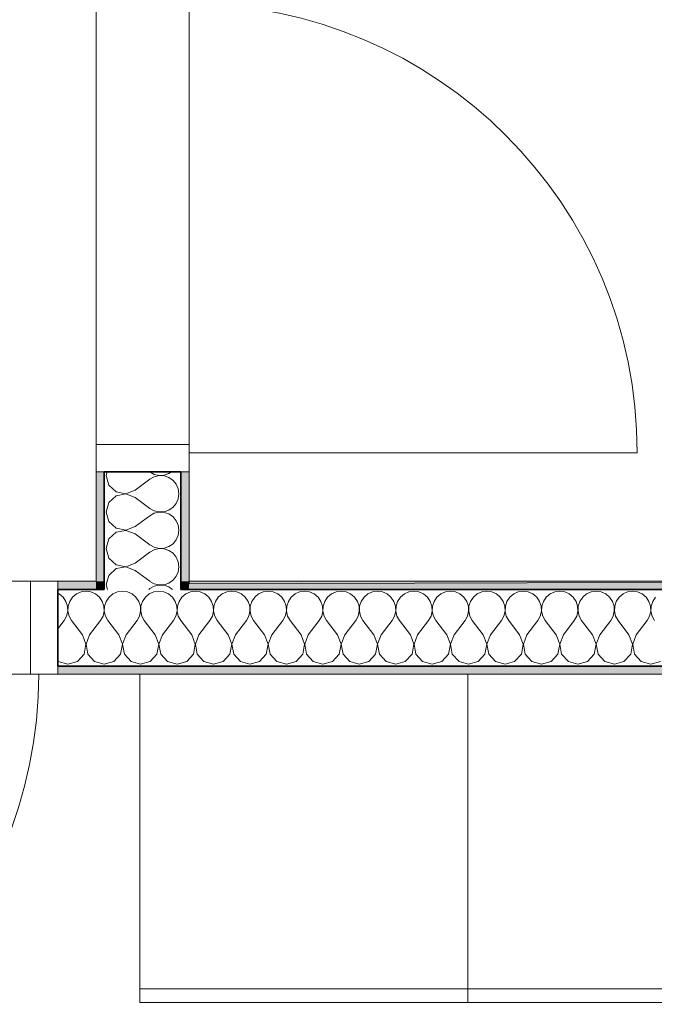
# Model space of a CAD drawing. Header units: metres. Extents: x -7.1 to 26.5, y -14.7 to 18.1.
# Tile 89 of 182: x 13.8 to 15, y -0.2 to 1.6. Entities that reach past the tile are written whole.
import ezdxf

# ---------------------------------------------------------------- set-up
doc = ezdxf.new("R2010")
doc.units = ezdxf.units.M
doc.header["$PDMODE"] = 65
doc.linetypes.add('AUSGEZOGEN', pattern=[0])
for name, color, linetype in [('XR$1$010 Türen', 7, 'AUSGEZOGEN'), ('XR$1$015 Innenwände', 7, 'AUSGEZOGEN'), ('XR$1$015 Innenwände Schichttrennlinien', 7, 'AUSGEZOGEN'), ('XR$1$065 Möbel Einrichtung', 7, 'AUSGEZOGEN'), ('XR$1$080 Raumdefinitionen Kontur', 7, 'AUSGEZOGEN'), ('XR$2$105 Bemassungen 100', 7, 'AUSGEZOGEN'), ('XR$3$015 Innenwände Bauteilschraffuren', 7, 'AUSGEZOGEN')]:
    doc.layers.add(name, color=color, linetype=linetype)
doc.styles.add('ARIAL', font='arial.ttf')
doc.dimstyles.new('DIMSTYLE_3', dxfattribs={"dimtxt": 0.2, "dimasz": 0.3, "dimexe": 0, "dimexo": 0, "dimgap": 0.1, "dimtad": 2, "dimrnd": 0.005, "dimzin": 4, "dimdsep": 46, "dimtxsty": 'ARIAL', "dimblk1": 'ALL_ML_STRICH', "dimblk2": 'ALL_ML_STRICH', "dimsah": 1, "dimcen": 0, "dimclrd": 7, "dimclre": 7, "dimclrt": 7, "dimadec": 0, "dimazin": 0, "dimtfac": 1, "dimtdec": 0, "dimtix": 1, "dimtmove": 2, "dimatfit": 3, "dimfxl": 0, "dimtzin": 0, "dimlwd": 0, "dimlwe": 18, "dimarcsym": 0})

# ---------------------------------------------------------------- blocks, each defined once
blk = doc.blocks.new('ALL_ML_STRICH')
at = {"color": 0, "linetype": 'ByBlock', "lineweight": -2}
for p, q in [((0, -0.5), (0, 0.5)), ((-0.3, -0.3), (0.3, 0.3)), ((-1, 0), (0.5, 0))]:
    blk.add_line(p, q, dxfattribs=at)
blk = doc.blocks.new('*D212')
at = {"layer": 'DEFPOINTS', "color": 7, "linetype": 'AUSGEZOGEN', "lineweight": 18, "transparency": 16777216}
for p in [(15.9718, -0.1778), (14.0318, -0.5792), (14.0318, -0.7062)]:
    blk.add_point(p, dxfattribs=at)
at = {"layer": 'XR$2$105 Bemassungen 100', "color": 7, "linetype": 'AUSGEZOGEN', "lineweight": -2, "transparency": 16777216}
for p, q in [((14.0318, -0.5792), (14.0318, -0.5792)), ((14.0318, -0.5792), (15.9718, -0.5792)), ((15.9718, -0.5792), (15.9718, -0.5792))]:
    blk.add_line(p, q, dxfattribs=at)
at = {"layer": 'XR$2$105 Bemassungen 100', "color": 7, "linetype": 'AUSGEZOGEN', "lineweight": 18, "transparency": 16777216, "xscale": 0.3, "yscale": 0.3, "zscale": 0.3, "rotation": 180}
blk.add_blockref('ALL_ML_STRICH', (14.0318, -0.5792), dxfattribs=at)
at = {"layer": 'XR$2$105 Bemassungen 100', "color": 7, "linetype": 'AUSGEZOGEN', "lineweight": 18, "transparency": 16777216, "xscale": 0.3, "yscale": 0.3, "zscale": 0.3}
blk.add_blockref('ALL_ML_STRICH', (15.9718, -0.5792), dxfattribs=at)
at = {"layer": 'XR$2$105 Bemassungen 100', "color": 7, "linetype": 'AUSGEZOGEN', "lineweight": 18, "transparency": 16777216, "insert": (15.0137, -0.3758), "char_height": 0.2, "width": 0.64, "attachment_point": 5, "style": 'ARIAL'}
blk.add_mtext('\\W0.80;\\A1;{\\A1;{1.94\\H0.132000;\\S^ ;}}', dxfattribs=at)
blk = doc.blocks.new('COMPLEXOBJECT_185')
at = {"layer": 'XR$3$015 Innenwände Bauteilschraffuren', "color": 8, "linetype": 'AUSGEZOGEN', "lineweight": 13, "transparency": 33554687}
for p, q in [((13.972, 0.5735), (13.9701, 0.5667)), ((13.9701, 0.5667), (13.9724, 0.5585)), ((14.0481, 0.5585), (14.0501, 0.56)), ((14.0499, 0.5735), (14.0501, 0.5733)), ((14.0501, 0.5733), (14.0581, 0.5689)), ((14.0581, 0.5645), (14.0501, 0.56)), ((14.0581, 0.5689), (14.0671, 0.5668)), ((14.0671, 0.5665), (14.0581, 0.5645)), ((14.0671, 0.5668), (14.0763, 0.5672)), ((14.0763, 0.5661), (14.0671, 0.5665)), ((14.0763, 0.5672), (14.085, 0.5702)), ((14.085, 0.5631), (14.0763, 0.5661)), ((14.085, 0.5702), (14.0898, 0.5735)), ((14.0918, 0.5585), (14.085, 0.5631))]:
    blk.add_line(p, q, dxfattribs=at)
blk = doc.blocks.new('COMPLEXOBJECT_189')
at = {"layer": 'XR$3$015 Innenwände Bauteilschraffuren', "color": 8, "linetype": 'AUSGEZOGEN', "lineweight": 13, "transparency": 33554687}
for p, q in [((13.972, 0.7735), (13.9701, 0.7667)), ((13.9701, 0.7667), (13.9751, 0.7491)), ((14.0234, 0.74), (14.0501, 0.76)), ((14.0499, 0.7735), (14.0501, 0.7733)), ((14.0501, 0.7733), (14.0581, 0.7689)), ((14.0581, 0.7645), (14.0501, 0.76)), ((14.0581, 0.7689), (14.0671, 0.7668)), ((14.0671, 0.7665), (14.0581, 0.7645)), ((14.0671, 0.7668), (14.0763, 0.7672)), ((14.0763, 0.7661), (14.0671, 0.7665)), ((14.0763, 0.7672), (14.085, 0.7702)), ((14.085, 0.7631), (14.0763, 0.7661)), ((14.085, 0.7702), (14.0898, 0.7735)), ((14.0926, 0.7579), (14.085, 0.7631)), ((14.0985, 0.7509), (14.0926, 0.7579)), ((13.9751, 0.7491), (13.9885, 0.7369)), ((14.0064, 0.7335), (14.0234, 0.74)), ((14.1022, 0.7424), (14.0985, 0.7509)), ((14.1034, 0.7333), (14.1022, 0.7424)), ((13.9885, 0.7298), (13.9751, 0.7175)), ((13.9885, 0.7369), (14.0064, 0.7335)), ((14.0064, 0.7332), (13.9885, 0.7298)), ((14.0234, 0.7267), (14.0064, 0.7332)), ((14.0234, 0.7267), (14.0501, 0.7067)), ((14.0985, 0.7158), (14.1022, 0.7242)), ((14.1022, 0.7242), (14.1034, 0.7333)), ((13.9751, 0.7175), (13.9701, 0.7)), ((14.0501, 0.7067), (14.0581, 0.7022)), ((14.0581, 0.7022), (14.0671, 0.7001)), ((14.0763, 0.7006), (14.085, 0.7035)), ((14.085, 0.7035), (14.0926, 0.7087)), ((14.0926, 0.7087), (14.0985, 0.7158)), ((13.9701, 0.7), (13.9751, 0.6825)), ((14.0234, 0.6733), (14.0501, 0.6933)), ((14.0581, 0.6978), (14.0501, 0.6933)), ((14.0671, 0.6999), (14.0581, 0.6978)), ((14.0671, 0.7001), (14.0763, 0.7006)), ((14.0763, 0.6994), (14.0671, 0.6999)), ((14.085, 0.6965), (14.0763, 0.6994)), ((14.0926, 0.6913), (14.085, 0.6965)), ((14.0985, 0.6842), (14.0926, 0.6913)), ((14.1022, 0.6758), (14.0985, 0.6842)), ((13.9751, 0.6825), (13.9885, 0.6702)), ((13.9885, 0.6702), (14.0064, 0.6668)), ((14.0064, 0.6665), (13.9885, 0.6631)), ((14.0064, 0.6668), (14.0234, 0.6733)), ((14.0234, 0.66), (14.0064, 0.6665)), ((14.1034, 0.6667), (14.1022, 0.6758)), ((14.1022, 0.6576), (14.1034, 0.6667)), ((13.9751, 0.6509), (13.9701, 0.6333)), ((13.9885, 0.6631), (13.9751, 0.6509)), ((14.0234, 0.66), (14.0501, 0.64)), ((14.0926, 0.6421), (14.0985, 0.6491)), ((14.0985, 0.6491), (14.1022, 0.6576)), ((13.9701, 0.6333), (13.9751, 0.6158)), ((14.0501, 0.64), (14.0581, 0.6355)), ((14.0581, 0.6311), (14.0501, 0.6267)), ((14.0581, 0.6355), (14.0671, 0.6335)), ((14.0671, 0.6332), (14.0581, 0.6311)), ((14.0671, 0.6335), (14.0763, 0.6339)), ((14.0763, 0.6328), (14.0671, 0.6332)), ((14.0763, 0.6339), (14.085, 0.6369)), ((14.085, 0.6298), (14.0763, 0.6328)), ((14.085, 0.6369), (14.0926, 0.6421)), ((13.9751, 0.6158), (13.9885, 0.6035)), ((14.0234, 0.6067), (14.0501, 0.6267)), ((14.0926, 0.6246), (14.085, 0.6298)), ((14.0985, 0.6175), (14.0926, 0.6246)), ((14.1022, 0.6091), (14.0985, 0.6175)), ((13.9885, 0.5965), (13.9751, 0.5842)), ((13.9885, 0.6035), (14.0064, 0.6001)), ((14.0064, 0.5999), (13.9885, 0.5965)), ((14.0064, 0.6001), (14.0234, 0.6067)), ((14.0234, 0.5933), (14.0064, 0.5999)), ((14.1034, 0.6), (14.1022, 0.6091)), ((14.1022, 0.5909), (14.1034, 0.6)), ((13.9751, 0.5842), (13.972, 0.5735)), ((14.0234, 0.5933), (14.0499, 0.5735)), ((14.0926, 0.5754), (14.0985, 0.5825)), ((14.0985, 0.5825), (14.1022, 0.5909)), ((14.0898, 0.5735), (14.0926, 0.5754))]:
    blk.add_line(p, q, dxfattribs=at)
blk = doc.blocks.new('COMPLEXOBJECT_200')
at = {"layer": 'XR$3$015 Innenwände Bauteilschraffuren', "color": 8, "linetype": 'AUSGEZOGEN', "lineweight": 13, "transparency": 33554687}
for p, q in [((13.8842, 0.5502), (13.8818, 0.5513)), ((13.8913, 0.5443), (13.8842, 0.5502)), ((13.8965, 0.5367), (13.8913, 0.5443)), ((13.9087, 0.5443), (13.9035, 0.5367)), ((13.9158, 0.5502), (13.9087, 0.5443)), ((13.9242, 0.5539), (13.9158, 0.5502)), ((13.9333, 0.5552), (13.9242, 0.5539)), ((13.9424, 0.5539), (13.9333, 0.5552)), ((13.9509, 0.5502), (13.9424, 0.5539)), ((13.9579, 0.5443), (13.9509, 0.5502)), ((13.9631, 0.5367), (13.9579, 0.5443)), ((13.8994, 0.528), (13.8965, 0.5367)), ((13.8999, 0.5188), (13.8994, 0.528)), ((13.9006, 0.528), (13.9001, 0.5188)), ((13.9035, 0.5367), (13.9006, 0.528)), ((13.9661, 0.528), (13.9631, 0.5367)), ((13.9665, 0.5188), (13.9661, 0.528)), ((13.8933, 0.5018), (13.8978, 0.5099)), ((13.8978, 0.5099), (13.8999, 0.5188)), ((13.9001, 0.5188), (13.9022, 0.5099)), ((13.9022, 0.5099), (13.9067, 0.5018)), ((13.96, 0.5018), (13.9645, 0.5099)), ((13.9645, 0.5099), (13.9665, 0.5188)), ((13.8818, 0.4864), (13.8933, 0.5018)), ((13.9267, 0.4752), (13.9067, 0.5018)), ((13.94, 0.4752), (13.96, 0.5018)), ((13.9332, 0.4582), (13.9267, 0.4752)), ((13.94, 0.4752), (13.9335, 0.4582)), ((13.9298, 0.4403), (13.9332, 0.4582)), ((13.9335, 0.4582), (13.9369, 0.4403)), ((13.9175, 0.4268), (13.9298, 0.4403)), ((13.9369, 0.4403), (13.9491, 0.4268)), ((13.8818, 0.4276), (13.8825, 0.4268)), ((13.8825, 0.4268), (13.9, 0.4218)), ((13.9, 0.4218), (13.9175, 0.4268)), ((13.9491, 0.4268), (13.9667, 0.4218)), ((13.9667, 0.4218), (13.9668, 0.4219))]:
    blk.add_line(p, q, dxfattribs=at)
blk = doc.blocks.new('COMPLEXOBJECT_201')
at = {"layer": 'XR$3$015 Innenwände Bauteilschraffuren', "color": 8, "linetype": 'AUSGEZOGEN', "lineweight": 13, "transparency": 33554687}
for p, q in [((13.9754, 0.5443), (13.9702, 0.5367)), ((13.9825, 0.5502), (13.9754, 0.5443)), ((13.9909, 0.5539), (13.9825, 0.5502)), ((14, 0.5552), (13.9909, 0.5539)), ((14.0091, 0.5539), (14, 0.5552)), ((14.0175, 0.5502), (14.0091, 0.5539)), ((14.0246, 0.5443), (14.0175, 0.5502)), ((14.0298, 0.5367), (14.0246, 0.5443)), ((14.0421, 0.5443), (14.0369, 0.5367)), ((14.0491, 0.5502), (14.0421, 0.5443)), ((14.0576, 0.5539), (14.0491, 0.5502)), ((14.0667, 0.5552), (14.0576, 0.5539)), ((14.0758, 0.5539), (14.0667, 0.5552)), ((14.0842, 0.5502), (14.0758, 0.5539)), ((14.0913, 0.5443), (14.0842, 0.5502)), ((14.0965, 0.5367), (14.0913, 0.5443)), ((14.1068, 0.5415), (14.1035, 0.5367)), ((13.9672, 0.528), (13.9668, 0.5188)), ((13.9702, 0.5367), (13.9672, 0.528)), ((14.0328, 0.528), (14.0298, 0.5367)), ((14.0332, 0.5188), (14.0328, 0.528)), ((14.0339, 0.528), (14.0335, 0.5188)), ((14.0369, 0.5367), (14.0339, 0.528)), ((14.0994, 0.528), (14.0965, 0.5367)), ((14.0999, 0.5188), (14.0994, 0.528)), ((14.1006, 0.528), (14.1001, 0.5188)), ((14.1035, 0.5367), (14.1006, 0.528)), ((13.9668, 0.5188), (13.9689, 0.5099)), ((13.9689, 0.5099), (13.9733, 0.5018)), ((14.0267, 0.5018), (14.0311, 0.5099)), ((14.0311, 0.5099), (14.0332, 0.5188)), ((14.0335, 0.5188), (14.0355, 0.5099)), ((14.0355, 0.5099), (14.04, 0.5018)), ((14.0933, 0.5018), (14.0978, 0.5099)), ((14.0978, 0.5099), (14.0999, 0.5188)), ((14.1001, 0.5188), (14.1022, 0.5099)), ((14.1022, 0.5099), (14.1067, 0.5018)), ((13.9933, 0.4752), (13.9733, 0.5018)), ((14.0067, 0.4752), (14.0267, 0.5018)), ((14.06, 0.4752), (14.04, 0.5018)), ((14.0733, 0.4752), (14.0933, 0.5018)), ((14.1068, 0.5017), (14.1067, 0.5018)), ((13.9999, 0.4582), (13.9933, 0.4752)), ((14.0067, 0.4752), (14.0001, 0.4582)), ((14.0665, 0.4582), (14.06, 0.4752)), ((14.0733, 0.4752), (14.0668, 0.4582)), ((13.9965, 0.4403), (13.9999, 0.4582)), ((14.0001, 0.4582), (14.0035, 0.4403)), ((14.0631, 0.4403), (14.0665, 0.4582)), ((14.0668, 0.4582), (14.0702, 0.4403)), ((13.9842, 0.4268), (13.9965, 0.4403)), ((14.0035, 0.4403), (14.0158, 0.4268)), ((14.0509, 0.4268), (14.0631, 0.4403)), ((14.0702, 0.4403), (14.0825, 0.4268)), ((13.9668, 0.4219), (13.9842, 0.4268)), ((14.0158, 0.4268), (14.0333, 0.4218)), ((14.0333, 0.4218), (14.0509, 0.4268)), ((14.0825, 0.4268), (14.1, 0.4218)), ((14.1, 0.4218), (14.1068, 0.4238))]:
    blk.add_line(p, q, dxfattribs=at)
blk = doc.blocks.new('COMPLEXOBJECT_202')
at = {"layer": 'XR$3$015 Innenwände Bauteilschraffuren', "color": 8, "linetype": 'AUSGEZOGEN', "lineweight": 13, "transparency": 33554687}
for p, q in [((14.1087, 0.5443), (14.1068, 0.5415)), ((14.1158, 0.5502), (14.1087, 0.5443)), ((14.1242, 0.5539), (14.1158, 0.5502)), ((14.1333, 0.5552), (14.1242, 0.5539)), ((14.1424, 0.5539), (14.1333, 0.5552)), ((14.1509, 0.5502), (14.1424, 0.5539)), ((14.1579, 0.5443), (14.1509, 0.5502)), ((14.1631, 0.5367), (14.1579, 0.5443)), ((14.1754, 0.5443), (14.1702, 0.5367)), ((14.1825, 0.5502), (14.1754, 0.5443)), ((14.1909, 0.5539), (14.1825, 0.5502)), ((14.2, 0.5552), (14.1909, 0.5539)), ((14.2091, 0.5539), (14.2, 0.5552)), ((14.2175, 0.5502), (14.2091, 0.5539)), ((14.2246, 0.5443), (14.2175, 0.5502)), ((14.2298, 0.5367), (14.2246, 0.5443)), ((14.2421, 0.5443), (14.2369, 0.5367)), ((14.2491, 0.5502), (14.2421, 0.5443)), ((14.2576, 0.5539), (14.2491, 0.5502)), ((14.2667, 0.5552), (14.2576, 0.5539)), ((14.2758, 0.5539), (14.2667, 0.5552)), ((14.2842, 0.5502), (14.2758, 0.5539)), ((14.2913, 0.5443), (14.2842, 0.5502)), ((14.2965, 0.5367), (14.2913, 0.5443)), ((14.3087, 0.5443), (14.3035, 0.5367)), ((14.3158, 0.5502), (14.3087, 0.5443)), ((14.3242, 0.5539), (14.3158, 0.5502)), ((14.3333, 0.5552), (14.3242, 0.5539)), ((14.3424, 0.5539), (14.3333, 0.5552)), ((14.3509, 0.5502), (14.3424, 0.5539)), ((14.3579, 0.5443), (14.3509, 0.5502)), ((14.3631, 0.5367), (14.3579, 0.5443)), ((14.3754, 0.5443), (14.3702, 0.5367)), ((14.3825, 0.5502), (14.3754, 0.5443)), ((14.3909, 0.5539), (14.3825, 0.5502)), ((14.4, 0.5552), (14.3909, 0.5539)), ((14.4091, 0.5539), (14.4, 0.5552)), ((14.4175, 0.5502), (14.4091, 0.5539)), ((14.4246, 0.5443), (14.4175, 0.5502)), ((14.4298, 0.5367), (14.4246, 0.5443)), ((14.4421, 0.5443), (14.4369, 0.5367)), ((14.4491, 0.5502), (14.4421, 0.5443)), ((14.4576, 0.5539), (14.4491, 0.5502)), ((14.4667, 0.5552), (14.4576, 0.5539)), ((14.4758, 0.5539), (14.4667, 0.5552)), ((14.4842, 0.5502), (14.4758, 0.5539)), ((14.4913, 0.5443), (14.4842, 0.5502)), ((14.4965, 0.5367), (14.4913, 0.5443)), ((14.5087, 0.5443), (14.5035, 0.5367)), ((14.5158, 0.5502), (14.5087, 0.5443)), ((14.5242, 0.5539), (14.5158, 0.5502)), ((14.5333, 0.5552), (14.5242, 0.5539)), ((14.5424, 0.5539), (14.5333, 0.5552)), ((14.5509, 0.5502), (14.5424, 0.5539)), ((14.5579, 0.5443), (14.5509, 0.5502)), ((14.5631, 0.5367), (14.5579, 0.5443)), ((14.5754, 0.5443), (14.5702, 0.5367)), ((14.5825, 0.5502), (14.5754, 0.5443)), ((14.5909, 0.5539), (14.5825, 0.5502)), ((14.6, 0.5552), (14.5909, 0.5539)), ((14.6091, 0.5539), (14.6, 0.5552)), ((14.6175, 0.5502), (14.6091, 0.5539)), ((14.6246, 0.5443), (14.6175, 0.5502)), ((14.6298, 0.5367), (14.6246, 0.5443)), ((14.6421, 0.5443), (14.6369, 0.5367)), ((14.6491, 0.5502), (14.6421, 0.5443)), ((14.6576, 0.5539), (14.6491, 0.5502)), ((14.6667, 0.5552), (14.6576, 0.5539)), ((14.6758, 0.5539), (14.6667, 0.5552)), ((14.6842, 0.5502), (14.6758, 0.5539)), ((14.6913, 0.5443), (14.6842, 0.5502)), ((14.6965, 0.5367), (14.6913, 0.5443)), ((14.7087, 0.5443), (14.7035, 0.5367)), ((14.7158, 0.5502), (14.7087, 0.5443)), ((14.7242, 0.5539), (14.7158, 0.5502)), ((14.7333, 0.5552), (14.7242, 0.5539)), ((14.7424, 0.5539), (14.7333, 0.5552)), ((14.7509, 0.5502), (14.7424, 0.5539)), ((14.7579, 0.5443), (14.7509, 0.5502)), ((14.7631, 0.5367), (14.7579, 0.5443)), ((14.7754, 0.5443), (14.7702, 0.5367)), ((14.7825, 0.5502), (14.7754, 0.5443)), ((14.7909, 0.5539), (14.7825, 0.5502)), ((14.8, 0.5552), (14.7909, 0.5539)), ((14.8091, 0.5539), (14.8, 0.5552)), ((14.8175, 0.5502), (14.8091, 0.5539)), ((14.8246, 0.5443), (14.8175, 0.5502)), ((14.8298, 0.5367), (14.8246, 0.5443)), ((14.8421, 0.5443), (14.8369, 0.5367)), ((14.8491, 0.5502), (14.8421, 0.5443)), ((14.8576, 0.5539), (14.8491, 0.5502)), ((14.8667, 0.5552), (14.8576, 0.5539)), ((14.8758, 0.5539), (14.8667, 0.5552)), ((14.8842, 0.5502), (14.8758, 0.5539)), ((14.8913, 0.5443), (14.8842, 0.5502)), ((14.8965, 0.5367), (14.8913, 0.5443)), ((14.9087, 0.5443), (14.9035, 0.5367)), ((14.9158, 0.5502), (14.9087, 0.5443)), ((14.9242, 0.5539), (14.9158, 0.5502)), ((14.9333, 0.5552), (14.9242, 0.5539)), ((14.9424, 0.5539), (14.9333, 0.5552)), ((14.9509, 0.5502), (14.9424, 0.5539)), ((14.9579, 0.5443), (14.9509, 0.5502)), ((14.9631, 0.5367), (14.9579, 0.5443)), ((14.9754, 0.5443), (14.9702, 0.5367)), ((14.1661, 0.528), (14.1631, 0.5367)), ((14.1665, 0.5188), (14.1661, 0.528)), ((14.1672, 0.528), (14.1668, 0.5188)), ((14.1702, 0.5367), (14.1672, 0.528)), ((14.2328, 0.528), (14.2298, 0.5367)), ((14.2332, 0.5188), (14.2328, 0.528)), ((14.2339, 0.528), (14.2335, 0.5188)), ((14.2369, 0.5367), (14.2339, 0.528)), ((14.2994, 0.528), (14.2965, 0.5367)), ((14.2999, 0.5188), (14.2994, 0.528)), ((14.3006, 0.528), (14.3001, 0.5188)), ((14.3035, 0.5367), (14.3006, 0.528)), ((14.3661, 0.528), (14.3631, 0.5367)), ((14.3665, 0.5188), (14.3661, 0.528)), ((14.3672, 0.528), (14.3668, 0.5188)), ((14.3702, 0.5367), (14.3672, 0.528)), ((14.4328, 0.528), (14.4298, 0.5367)), ((14.4332, 0.5188), (14.4328, 0.528)), ((14.4339, 0.528), (14.4335, 0.5188)), ((14.4369, 0.5367), (14.4339, 0.528)), ((14.4994, 0.528), (14.4965, 0.5367)), ((14.4999, 0.5188), (14.4994, 0.528)), ((14.5006, 0.528), (14.5001, 0.5188)), ((14.5035, 0.5367), (14.5006, 0.528)), ((14.5661, 0.528), (14.5631, 0.5367)), ((14.5665, 0.5188), (14.5661, 0.528)), ((14.5672, 0.528), (14.5668, 0.5188)), ((14.5702, 0.5367), (14.5672, 0.528)), ((14.6328, 0.528), (14.6298, 0.5367)), ((14.6332, 0.5188), (14.6328, 0.528)), ((14.6339, 0.528), (14.6335, 0.5188)), ((14.6369, 0.5367), (14.6339, 0.528)), ((14.6994, 0.528), (14.6965, 0.5367)), ((14.6999, 0.5188), (14.6994, 0.528)), ((14.7006, 0.528), (14.7001, 0.5188)), ((14.7035, 0.5367), (14.7006, 0.528)), ((14.7661, 0.528), (14.7631, 0.5367)), ((14.7665, 0.5188), (14.7661, 0.528)), ((14.7672, 0.528), (14.7668, 0.5188)), ((14.7702, 0.5367), (14.7672, 0.528)), ((14.8328, 0.528), (14.8298, 0.5367)), ((14.8332, 0.5188), (14.8328, 0.528)), ((14.8339, 0.528), (14.8335, 0.5188)), ((14.8369, 0.5367), (14.8339, 0.528)), ((14.8994, 0.528), (14.8965, 0.5367)), ((14.8999, 0.5188), (14.8994, 0.528)), ((14.9006, 0.528), (14.9001, 0.5188)), ((14.9035, 0.5367), (14.9006, 0.528)), ((14.9661, 0.528), (14.9631, 0.5367)), ((14.9665, 0.5188), (14.9661, 0.528)), ((14.9672, 0.528), (14.9668, 0.5188)), ((14.9702, 0.5367), (14.9672, 0.528)), ((14.16, 0.5018), (14.1645, 0.5099)), ((14.1645, 0.5099), (14.1665, 0.5188)), ((14.1668, 0.5188), (14.1689, 0.5099)), ((14.1689, 0.5099), (14.1733, 0.5018)), ((14.2267, 0.5018), (14.2311, 0.5099)), ((14.2311, 0.5099), (14.2332, 0.5188)), ((14.2335, 0.5188), (14.2355, 0.5099)), ((14.2355, 0.5099), (14.24, 0.5018)), ((14.2933, 0.5018), (14.2978, 0.5099)), ((14.2978, 0.5099), (14.2999, 0.5188)), ((14.3001, 0.5188), (14.3022, 0.5099)), ((14.3022, 0.5099), (14.3067, 0.5018)), ((14.36, 0.5018), (14.3645, 0.5099)), ((14.3645, 0.5099), (14.3665, 0.5188)), ((14.3668, 0.5188), (14.3689, 0.5099)), ((14.3689, 0.5099), (14.3733, 0.5018)), ((14.4267, 0.5018), (14.4311, 0.5099)), ((14.4311, 0.5099), (14.4332, 0.5188)), ((14.4335, 0.5188), (14.4355, 0.5099)), ((14.4355, 0.5099), (14.44, 0.5018)), ((14.4933, 0.5018), (14.4978, 0.5099)), ((14.4978, 0.5099), (14.4999, 0.5188)), ((14.5001, 0.5188), (14.5022, 0.5099)), ((14.5022, 0.5099), (14.5067, 0.5018)), ((14.56, 0.5018), (14.5645, 0.5099)), ((14.5645, 0.5099), (14.5665, 0.5188)), ((14.5668, 0.5188), (14.5689, 0.5099)), ((14.5689, 0.5099), (14.5733, 0.5018)), ((14.6267, 0.5018), (14.6311, 0.5099)), ((14.6311, 0.5099), (14.6332, 0.5188)), ((14.6335, 0.5188), (14.6355, 0.5099)), ((14.6355, 0.5099), (14.64, 0.5018)), ((14.6933, 0.5018), (14.6978, 0.5099)), ((14.6978, 0.5099), (14.6999, 0.5188)), ((14.7001, 0.5188), (14.7022, 0.5099)), ((14.7022, 0.5099), (14.7067, 0.5018)), ((14.76, 0.5018), (14.7645, 0.5099)), ((14.7645, 0.5099), (14.7665, 0.5188)), ((14.7668, 0.5188), (14.7689, 0.5099)), ((14.7689, 0.5099), (14.7733, 0.5018)), ((14.8267, 0.5018), (14.8311, 0.5099)), ((14.8311, 0.5099), (14.8332, 0.5188)), ((14.8335, 0.5188), (14.8355, 0.5099)), ((14.8355, 0.5099), (14.84, 0.5018)), ((14.8933, 0.5018), (14.8978, 0.5099)), ((14.8978, 0.5099), (14.8999, 0.5188)), ((14.9001, 0.5188), (14.9022, 0.5099)), ((14.9022, 0.5099), (14.9067, 0.5018)), ((14.96, 0.5018), (14.9645, 0.5099)), ((14.9645, 0.5099), (14.9665, 0.5188)), ((14.9668, 0.5188), (14.9689, 0.5099)), ((14.9689, 0.5099), (14.9733, 0.5018)), ((14.1267, 0.4752), (14.1068, 0.5017)), ((14.14, 0.4752), (14.16, 0.5018)), ((14.1933, 0.4752), (14.1733, 0.5018)), ((14.2067, 0.4752), (14.2267, 0.5018)), ((14.26, 0.4752), (14.24, 0.5018)), ((14.2733, 0.4752), (14.2933, 0.5018)), ((14.3267, 0.4752), (14.3067, 0.5018)), ((14.34, 0.4752), (14.36, 0.5018)), ((14.3933, 0.4752), (14.3733, 0.5018)), ((14.4067, 0.4752), (14.4267, 0.5018)), ((14.46, 0.4752), (14.44, 0.5018)), ((14.4733, 0.4752), (14.4933, 0.5018)), ((14.5267, 0.4752), (14.5067, 0.5018)), ((14.54, 0.4752), (14.56, 0.5018)), ((14.5933, 0.4752), (14.5733, 0.5018)), ((14.6067, 0.4752), (14.6267, 0.5018)), ((14.66, 0.4752), (14.64, 0.5018)), ((14.6733, 0.4752), (14.6933, 0.5018)), ((14.7267, 0.4752), (14.7067, 0.5018)), ((14.74, 0.4752), (14.76, 0.5018)), ((14.7933, 0.4752), (14.7733, 0.5018)), ((14.8067, 0.4752), (14.8267, 0.5018)), ((14.86, 0.4752), (14.84, 0.5018)), ((14.8733, 0.4752), (14.8933, 0.5018)), ((14.9267, 0.4752), (14.9067, 0.5018)), ((14.94, 0.4752), (14.96, 0.5018)), ((14.1332, 0.4582), (14.1267, 0.4752)), ((14.14, 0.4752), (14.1335, 0.4582)), ((14.1999, 0.4582), (14.1933, 0.4752)), ((14.2067, 0.4752), (14.2001, 0.4582)), ((14.2665, 0.4582), (14.26, 0.4752)), ((14.2733, 0.4752), (14.2668, 0.4582)), ((14.3332, 0.4582), (14.3267, 0.4752)), ((14.34, 0.4752), (14.3335, 0.4582)), ((14.3999, 0.4582), (14.3933, 0.4752)), ((14.4067, 0.4752), (14.4001, 0.4582)), ((14.4665, 0.4582), (14.46, 0.4752)), ((14.4733, 0.4752), (14.4668, 0.4582)), ((14.5332, 0.4582), (14.5267, 0.4752)), ((14.54, 0.4752), (14.5335, 0.4582)), ((14.5999, 0.4582), (14.5933, 0.4752)), ((14.6067, 0.4752), (14.6001, 0.4582)), ((14.6665, 0.4582), (14.66, 0.4752)), ((14.6733, 0.4752), (14.6668, 0.4582)), ((14.7332, 0.4582), (14.7267, 0.4752)), ((14.74, 0.4752), (14.7335, 0.4582)), ((14.7999, 0.4582), (14.7933, 0.4752)), ((14.8067, 0.4752), (14.8001, 0.4582)), ((14.8665, 0.4582), (14.86, 0.4752)), ((14.8733, 0.4752), (14.8668, 0.4582)), ((14.9332, 0.4582), (14.9267, 0.4752)), ((14.94, 0.4752), (14.9335, 0.4582)), ((14.1298, 0.4403), (14.1332, 0.4582)), ((14.1335, 0.4582), (14.1369, 0.4403)), ((14.1965, 0.4403), (14.1999, 0.4582)), ((14.2001, 0.4582), (14.2035, 0.4403)), ((14.2631, 0.4403), (14.2665, 0.4582)), ((14.2668, 0.4582), (14.2702, 0.4403)), ((14.3298, 0.4403), (14.3332, 0.4582)), ((14.3335, 0.4582), (14.3369, 0.4403)), ((14.3965, 0.4403), (14.3999, 0.4582)), ((14.4001, 0.4582), (14.4035, 0.4403)), ((14.4631, 0.4403), (14.4665, 0.4582)), ((14.4668, 0.4582), (14.4702, 0.4403)), ((14.5298, 0.4403), (14.5332, 0.4582)), ((14.5335, 0.4582), (14.5369, 0.4403)), ((14.5965, 0.4403), (14.5999, 0.4582)), ((14.6001, 0.4582), (14.6035, 0.4403)), ((14.6631, 0.4403), (14.6665, 0.4582)), ((14.6668, 0.4582), (14.6702, 0.4403)), ((14.7298, 0.4403), (14.7332, 0.4582)), ((14.7335, 0.4582), (14.7369, 0.4403)), ((14.7965, 0.4403), (14.7999, 0.4582)), ((14.8001, 0.4582), (14.8035, 0.4403)), ((14.8631, 0.4403), (14.8665, 0.4582)), ((14.8668, 0.4582), (14.8702, 0.4403)), ((14.9298, 0.4403), (14.9332, 0.4582)), ((14.9335, 0.4582), (14.9369, 0.4403)), ((14.1175, 0.4268), (14.1298, 0.4403)), ((14.1369, 0.4403), (14.1491, 0.4268)), ((14.1842, 0.4268), (14.1965, 0.4403)), ((14.2035, 0.4403), (14.2158, 0.4268)), ((14.2509, 0.4268), (14.2631, 0.4403)), ((14.2702, 0.4403), (14.2825, 0.4268)), ((14.3175, 0.4268), (14.3298, 0.4403)), ((14.3369, 0.4403), (14.3491, 0.4268)), ((14.3842, 0.4268), (14.3965, 0.4403)), ((14.4035, 0.4403), (14.4158, 0.4268)), ((14.4509, 0.4268), (14.4631, 0.4403)), ((14.4702, 0.4403), (14.4825, 0.4268)), ((14.5175, 0.4268), (14.5298, 0.4403)), ((14.5369, 0.4403), (14.5491, 0.4268)), ((14.5842, 0.4268), (14.5965, 0.4403)), ((14.6035, 0.4403), (14.6158, 0.4268)), ((14.6509, 0.4268), (14.6631, 0.4403)), ((14.6702, 0.4403), (14.6825, 0.4268)), ((14.7175, 0.4268), (14.7298, 0.4403)), ((14.7369, 0.4403), (14.7491, 0.4268)), ((14.7842, 0.4268), (14.7965, 0.4403)), ((14.8035, 0.4403), (14.8158, 0.4268)), ((14.8509, 0.4268), (14.8631, 0.4403)), ((14.8702, 0.4403), (14.8825, 0.4268)), ((14.9175, 0.4268), (14.9298, 0.4403)), ((14.9369, 0.4403), (14.9491, 0.4268)), ((14.1068, 0.4238), (14.1175, 0.4268)), ((14.1491, 0.4268), (14.1667, 0.4218)), ((14.1667, 0.4218), (14.1842, 0.4268)), ((14.2158, 0.4268), (14.2333, 0.4218)), ((14.2333, 0.4218), (14.2509, 0.4268)), ((14.2825, 0.4268), (14.3, 0.4218)), ((14.3, 0.4218), (14.3175, 0.4268)), ((14.3491, 0.4268), (14.3667, 0.4218)), ((14.3667, 0.4218), (14.3842, 0.4268)), ((14.4158, 0.4268), (14.4333, 0.4218)), ((14.4333, 0.4218), (14.4509, 0.4268)), ((14.4825, 0.4268), (14.5, 0.4218)), ((14.5, 0.4218), (14.5175, 0.4268)), ((14.5491, 0.4268), (14.5667, 0.4218)), ((14.5667, 0.4218), (14.5842, 0.4268)), ((14.6158, 0.4268), (14.6333, 0.4218)), ((14.6333, 0.4218), (14.6509, 0.4268)), ((14.6825, 0.4268), (14.7, 0.4218)), ((14.7, 0.4218), (14.7175, 0.4268)), ((14.7491, 0.4268), (14.7667, 0.4218)), ((14.7667, 0.4218), (14.7842, 0.4268)), ((14.8158, 0.4268), (14.8333, 0.4218)), ((14.8333, 0.4218), (14.8509, 0.4268)), ((14.8825, 0.4268), (14.9, 0.4218)), ((14.9, 0.4218), (14.9175, 0.4268)), ((14.9491, 0.4268), (14.9667, 0.4218)), ((14.9667, 0.4218), (14.9842, 0.4268))]:
    blk.add_line(p, q, dxfattribs=at)

msp = doc.modelspace()

# ---------------------------------------------------------------- hatches: boundary and pattern name
at = {"layer": 'XR$3$015 Innenwände Bauteilschraffuren', "linetype": 'AUSGEZOGEN', "lineweight": 13, "true_color": 0x202020, "transparency": 33554687}
for points in [[(13.9518, 0.5735), (13.9668, 0.5735), (13.9668, 0.7735), (13.9518, 0.7735)], [(14.1068, 0.7735), (14.1068, 0.5735), (14.1218, 0.5735), (14.1218, 0.7735)], [(13.8818, 0.5585), (13.9518, 0.5585), (13.9518, 0.5735), (13.8818, 0.5735)], [(13.9668, 0.5735), (13.9518, 0.5735), (13.9518, 0.5585), (13.9668, 0.5585)], [(14.1218, 0.5735), (14.1068, 0.5735), (14.1068, 0.5585), (14.1218, 0.5585)], [(15.7918, 0.5735), (14.1218, 0.5735), (14.1218, 0.5585), (15.7918, 0.5585)], [(13.8818, 0.4185), (13.8818, 0.4035), (15.9718, 0.4035), (15.9718, 0.4185)]]:
    msp.add_hatch(color=250, dxfattribs=at).paths.add_polyline_path(points)

# ---------------------------------------------------------------- linework, layer by layer
at = {"layer": 'XR$1$010 Türen', "color": 7, "linetype": 'AUSGEZOGEN', "lineweight": 13, "transparency": 33554687}
for p, q in [((14.1218, 0.8235), (13.9518, 0.8235)), ((13.9518, 0.8235), (13.9518, 0.7735)), ((14.1218, 0.7735), (14.1218, 0.8235)), ((14.1218, 0.8085), (14.9418, 0.8085)), ((13.9518, 0.7735), (14.1218, 0.7735)), ((13.9668, 0.7735), (13.9518, 0.7735)), ((13.9668, 0.7735), (13.9518, 0.7735)), ((14.1068, 0.7735), (13.9668, 0.7735)), ((14.1068, 0.7735), (13.9668, 0.7735)), ((14.1218, 0.7735), (14.1068, 0.7735)), ((14.1218, 0.7735), (14.1068, 0.7735)), ((13.8818, 0.5735), (13.8318, 0.5735)), ((13.8318, 0.5735), (13.8318, 0.4035)), ((13.8818, 0.4035), (13.8818, 0.5735)), ((13.8818, 0.5735), (13.8818, 0.5585)), ((13.8818, 0.5735), (13.8818, 0.5585)), ((13.8818, 0.5585), (13.8818, 0.4185)), ((13.8818, 0.5585), (13.8818, 0.4185)), ((13.8818, 0.4185), (13.8818, 0.4035)), ((13.8818, 0.4185), (13.8818, 0.4035)), ((13.8318, 0.4035), (13.8818, 0.4035))]:
    msp.add_line(p, q, dxfattribs=at)
for centre, start, end in [((14.1218, 0.8085), 0, 90), ((13.0268, 0.4035), 270, 0)]:
    msp.add_arc(centre, 0.82, start, end, dxfattribs=at)
at = {"layer": 'XR$1$015 Innenwände', "color": 7, "linetype": 'AUSGEZOGEN', "lineweight": 18, "transparency": 33554687}
for p, q in [((13.9668, 0.7735), (13.9518, 0.7735)), ((13.9518, 0.7735), (13.9518, 0.5735)), ((14.1218, 0.7735), (14.1068, 0.7735)), ((14.1218, 0.5735), (14.1218, 0.7735)), ((13.8818, 0.5735), (13.8818, 0.5585)), ((13.9518, 0.5735), (13.8818, 0.5735)), ((15.7918, 0.5735), (14.1218, 0.5735)), ((13.8818, 0.4185), (13.8818, 0.4035)), ((13.8818, 0.4035), (15.9718, 0.4035))]:
    msp.add_line(p, q, dxfattribs=at)
at = {"layer": 'XR$1$015 Innenwände', "color": 7, "linetype": 'AUSGEZOGEN', "lineweight": 35, "transparency": 33554687}
for p, q in [((14.1068, 0.7735), (13.9668, 0.7735)), ((13.8818, 0.5585), (13.8818, 0.4185))]:
    msp.add_line(p, q, dxfattribs=at)
at = {"layer": 'XR$1$015 Innenwände Schichttrennlinien', "color": 7, "linetype": 'AUSGEZOGEN', "lineweight": 35, "transparency": 33554687}
for p, q in [((13.9668, 0.7735), (13.9668, 0.5735)), ((14.1068, 0.7735), (14.1068, 0.5735)), ((13.8818, 0.5585), (13.9518, 0.5585)), ((13.9518, 0.5585), (13.9668, 0.5585)), ((13.9668, 0.5735), (13.9668, 0.5585)), ((13.9668, 0.5735), (13.9668, 0.5585)), ((14.1068, 0.5585), (14.1068, 0.5735)), ((14.1068, 0.5585), (14.1068, 0.5735)), ((14.1068, 0.5585), (14.1218, 0.5585)), ((14.1218, 0.5585), (15.7918, 0.5585)), ((13.8818, 0.4185), (13.9668, 0.4185)), ((13.9668, 0.4185), (14.1068, 0.4185)), ((14.1068, 0.4185), (15.9718, 0.4185))]:
    msp.add_line(p, q, dxfattribs=at)
at = {"layer": 'XR$1$065 Möbel Einrichtung', "color": 8, "linetype": 'AUSGEZOGEN', "lineweight": 13, "transparency": 33554687}
for p, q in [((14.0318, -0.1715), (14.6318, -0.1715)), ((14.6318, -0.1715), (15.2318, -0.1715))]:
    msp.add_line(p, q, dxfattribs=at)
for points in [[(14.0318, -0.1965), (14.6318, -0.1965), (14.6318, 0.4035), (14.0318, 0.4035), (14.0318, -0.1965)], [(14.6318, -0.1965), (15.2318, -0.1965), (15.2318, 0.4035), (14.6318, 0.4035), (14.6318, -0.1965)]]:
    msp.add_lwpolyline(points, close=True, dxfattribs=at)
at = {"layer": 'XR$1$080 Raumdefinitionen Kontur', "color": 8, "linetype": 'AUSGEZOGEN', "lineweight": 13, "transparency": 33554687}
for points in [[(12.2018, 5.8885), (8.9318, 5.8885), (8.9318, -3.6444), (12.7518, -3.6444), (12.7518, 0.5735), (13.9518, 0.5735), (13.9518, 5.8885), (12.2018, 5.8885)], [(14.1218, 3.9335), (14.1218, 0.5685), (15.7718, 0.5735), (15.7718, 2.9935), (15.7718, 3.0135), (15.7718, 3.9335), (14.1218, 3.9335)], [(12.9218, 0.4035), (12.9218, -3.6465), (15.9718, -3.6465), (15.9718, 0.4035), (12.9218, 0.4035)]]:
    msp.add_lwpolyline(points, close=True, dxfattribs=at)

# ---------------------------------------------------------------- block references
at = {"layer": 'XR$3$015 Innenwände Bauteilschraffuren', "color": 8, "linetype": 'AUSGEZOGEN', "lineweight": 13, "transparency": 33554687}
for name in ['COMPLEXOBJECT_189', 'COMPLEXOBJECT_185', 'COMPLEXOBJECT_200', 'COMPLEXOBJECT_201', 'COMPLEXOBJECT_202']:
    msp.add_blockref(name, (0, 0), dxfattribs=at)

# ---------------------------------------------------------------- dimensions: what is measured, and where the dimension line sits
at = {"layer": 'XR$2$105 Bemassungen 100', "color": 7, "linetype": 'AUSGEZOGEN', "lineweight": 18, "transparency": 33554687}
dim = msp.add_linear_dim(base=(15.9718, -0.5792), p1=(14.0318, -0.5792), p2=(15.9718, -0.5792), dimstyle='DIMSTYLE_3', override={"dimpost": '<>', "dimclrd": 7, "dimclre": 7, "dimclrt": 7, "dimlwd": 0, "dimlwe": 18}, dxfattribs=at)
dim.commit()
dim.dimension.update_dxf_attribs({"geometry": '*D212', "text_midpoint": (15.0137, -0.3758), "dimtype": 160})

doc.saveas('drawing.dxf')
